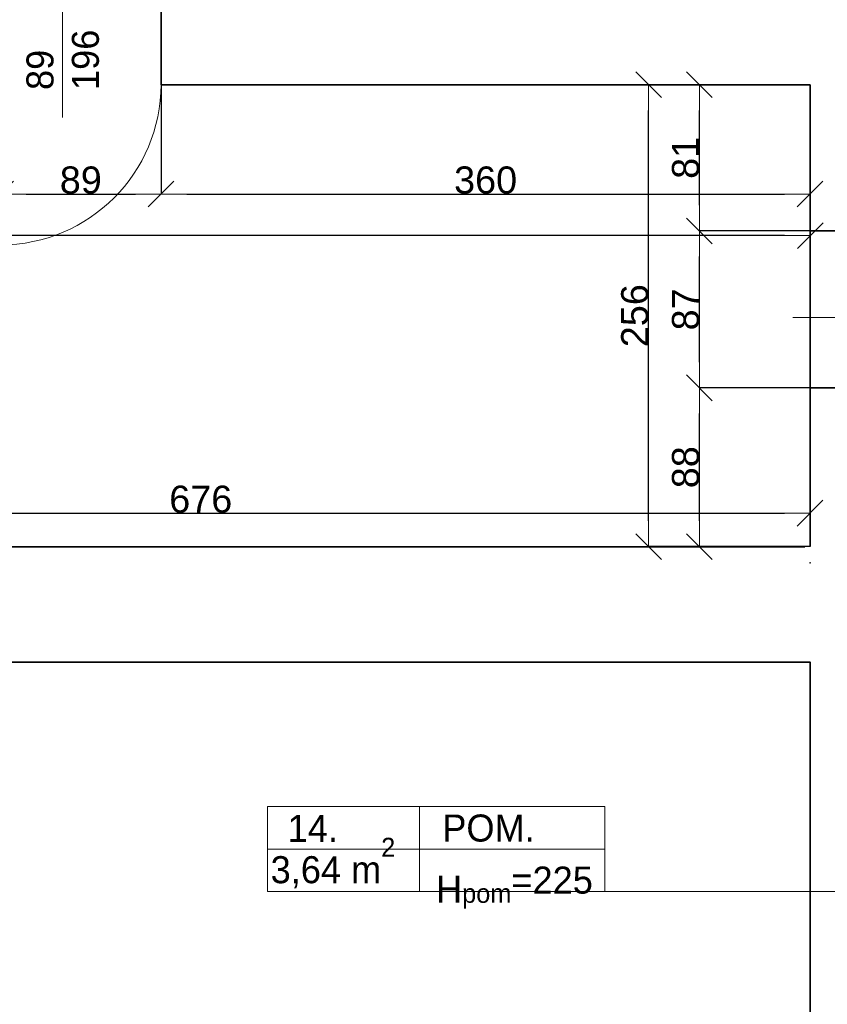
# Model space of a CAD drawing. Header units: metres. Extents: x 7506757 to 756746378, y 5735207 to 582114514.
# Tile 101 of 256: x 7701391 to 7705870, y 5799710 to 5805168. Entities that reach past the tile are written whole.
import ezdxf

# ---------------------------------------------------------------- set-up
doc = ezdxf.new("R2010")
doc.units = ezdxf.units.M
doc.header["$MEASUREMENT"] = 0
doc.header["$PDMODE"] = 2
doc.layers.get('0').update_dxf_attribs({"color": 250, "linetype": 'CONTINUOUS', "lineweight": 100, "plot": 0})
doc.layers.get('Defpoints').update_dxf_attribs({"linetype": 'CONTINUOUS'})
for name, color, linetype, lineweight in [('2D - Ogolne46', 7, 'CONTINUOUS', 18), ('7 - linia widok1', 7, 'CONTINUOUS', 13), ('ELEKTRYKA141', 7, 'CONTINUOUS', 0), ('M_OCIANA6', 5, 'CONTINUOUS', 35), ('M_OPISY1', 7, 'CONTINUOUS', 13), ('M_OPISY141', 7, 'CONTINUOUS', 0), ('opis1', 7, 'CONTINUOUS', 13)]:
    doc.layers.add(name, color=color, linetype=linetype, lineweight=lineweight)
doc.layers.add('M_OPISY', color=7, linetype='CONTINUOUS')
doc.layers.add('PWYMIAR', color=7, linetype='CONTINUOUS')
doc.styles.add('GENERATED_STYLE_1', font='arial.ttf')
doc.styles.add('GENERATED_STYLE_2', font='txt')
doc.dimstyles.new('GENERATED_STYLE__1', dxfattribs={"dimtxt": 150, "dimasz": 142.5, "dimexe": 0.18, "dimexo": 0, "dimgap": 0.09, "dimtad": 1, "dimdec": 0, "dimlfac": 0.1, "dimzin": 0, "dimdsep": 46, "dimtxsty": 'GENERATED_STYLE_1', "dimblk": 'ARROWHEAD_6', "dimblk1": 'ARROWHEAD_6', "dimblk2": 'ARROWHEAD_6', "dimcen": 0.09, "dimclrd": 251, "dimclre": 251, "dimclrt": 7, "dimazin": 0, "dimtfac": 1, "dimtdec": 4, "dimtmove": 0, "dimatfit": 3, "dimfxl": 0, "dimtolj": 1, "dimtzin": 0, "dimarcsym": 0})
doc.dimstyles.new('GENERATED_STYLE__2', dxfattribs={"dimtxt": 150, "dimasz": 142.5, "dimexe": 0.18, "dimexo": 0, "dimgap": 0.09, "dimtad": 1, "dimtih": 1, "dimtoh": 1, "dimdec": 0, "dimlfac": 0.1, "dimzin": 0, "dimdsep": 46, "dimtxsty": 'GENERATED_STYLE_1', "dimblk": 'ARROWHEAD_6', "dimblk1": 'ARROWHEAD_6', "dimblk2": 'ARROWHEAD_6', "dimcen": 0.09, "dimclrd": 251, "dimclre": 251, "dimclrt": 7, "dimazin": 0, "dimtfac": 1, "dimtdec": 4, "dimtmove": 0, "dimatfit": 3, "dimfxl": 0, "dimtolj": 1, "dimtzin": 0, "dimarcsym": 0})

# ---------------------------------------------------------------- blocks, each defined once
blk = doc.blocks.new('Linia_17', base_point=(607455.4, 249356.3))
at = {"layer": 'M_OPISY1', "linetype": 'Continuous'}
blk.add_hatch(color=256, dxfattribs=at).paths.add_polyline_path([(610258.7, 249356.3), (610254.9, 249375.4), (610244.1, 249391.6), (610227.8, 249402.5), (610208.7, 249406.3), (610189.6, 249402.5), (610173.3, 249391.6), (610162.5, 249375.4), (610158.7, 249356.3), (610162.5, 249337.1), (610173.3, 249320.9), (610189.6, 249310.1), (610208.7, 249306.3), (610227.8, 249310.1), (610244.1, 249320.9), (610254.9, 249337.1)], flags=0)
blk.add_circle((610208.7, 249356.3), 50, dxfattribs=at)
at = {"layer": 'M_OPISY141', "linetype": 'Continuous'}
blk.add_line((607455.4, 249356.3), (610158.7, 249356.3), dxfattribs=at)
blk = doc.blocks.new('ARROWHEAD_6')
at = {"color": 0, "linetype": 'Continuous', "lineweight": 0}
for p, q in [((-0.5, -0.5), (0.5, 0.5)), ((0, 0), (-1, 0))]:
    blk.add_line(p, q, dxfattribs=at)
blk = doc.blocks.new('*D5622')
at = {"layer": 'Defpoints', "color": 0, "linetype": 'Continuous', "transparency": 16777216}
for p in [(7705774.7, 5802432.8), (7699014.7, 5802246.9), (7705774.7, 5802247.5)]:
    blk.add_point(p, dxfattribs=at)
at = {"layer": 'PWYMIAR', "color": 251, "linetype": 'Continuous', "lineweight": -2, "transparency": 16777216}
for p, q in [((7699014.7, 5802246.9), (7699014.7, 5802433)), ((7699157.2, 5802432.8), (7705632.2, 5802432.8)), ((7705774.7, 5802247.5), (7705774.7, 5802433))]:
    blk.add_line(p, q, dxfattribs=at)
at = {"layer": 'PWYMIAR', "color": 251, "linetype": 'Continuous', "lineweight": -2, "transparency": 16777216, "xscale": 142.5, "yscale": 142.5, "zscale": 142.5, "rotation": 180}
blk.add_blockref('ARROWHEAD_6', (7699014.7, 5802432.8), dxfattribs=at)
at = {"layer": 'PWYMIAR', "color": 251, "linetype": 'Continuous', "lineweight": -2, "transparency": 16777216, "xscale": 142.5, "yscale": 142.5, "zscale": 142.5}
blk.add_blockref('ARROWHEAD_6', (7705774.7, 5802432.8), dxfattribs=at)
at = {"layer": 'PWYMIAR', "color": 7, "linetype": 'Continuous', "lineweight": 13, "transparency": 16777216, "insert": (7702394.7, 5802509.5), "char_height": 150, "attachment_point": 5, "style": 'GENERATED_STYLE_1'}
blk.add_mtext('\\A1;676', dxfattribs=at)
blk = doc.blocks.new('*D5623')
at = {"layer": 'Defpoints', "color": 0, "linetype": 'Continuous', "transparency": 16777216}
for p in [(7705160.9, 5803127.5), (7705774.7, 5803127.5), (7705774.7, 5802247.5)]:
    blk.add_point(p, dxfattribs=at)
at = {"layer": 'PWYMIAR', "color": 251, "linetype": 'Continuous', "lineweight": -2, "transparency": 16777216}
for p, q in [((7705774.7, 5803127.5), (7705160.7, 5803127.5)), ((7705160.9, 5802390), (7705160.9, 5802985)), ((7705774.7, 5802247.5), (7705160.7, 5802247.5))]:
    blk.add_line(p, q, dxfattribs=at)
at = {"layer": 'PWYMIAR', "color": 251, "linetype": 'Continuous', "lineweight": -2, "transparency": 16777216, "xscale": 142.5, "yscale": 142.5, "zscale": 142.5}
for p, rotation in [((7705160.9, 5803127.5), 90), ((7705160.9, 5802247.5), 270)]:
    blk.add_blockref('ARROWHEAD_6', p, dxfattribs=dict(at, rotation=rotation))
at = {"layer": 'PWYMIAR', "color": 7, "linetype": 'Continuous', "lineweight": 13, "transparency": 16777216, "insert": (7705084.2, 5802687.5), "char_height": 150, "attachment_point": 5, "rotation": 90, "style": 'GENERATED_STYLE_1'}
blk.add_mtext('\\A1;88', dxfattribs=at)
blk = doc.blocks.new('*D5624')
at = {"layer": 'Defpoints', "color": 0, "linetype": 'Continuous', "transparency": 16777216}
for p in [(7705160.9, 5803997.5), (7706324.7, 5803997.5), (7705774.7, 5803127.5)]:
    blk.add_point(p, dxfattribs=at)
at = {"layer": 'PWYMIAR', "color": 251, "linetype": 'Continuous', "lineweight": -2, "transparency": 16777216}
for p, q in [((7706324.7, 5803997.5), (7705160.7, 5803997.5)), ((7705160.9, 5803270), (7705160.9, 5803855)), ((7705774.7, 5803127.5), (7705160.7, 5803127.5))]:
    blk.add_line(p, q, dxfattribs=at)
at = {"layer": 'PWYMIAR', "color": 251, "linetype": 'Continuous', "lineweight": -2, "transparency": 16777216, "xscale": 142.5, "yscale": 142.5, "zscale": 142.5}
for p, rotation in [((7705160.9, 5803997.5), 90), ((7705160.9, 5803127.5), 270)]:
    blk.add_blockref('ARROWHEAD_6', p, dxfattribs=dict(at, rotation=rotation))
at = {"layer": 'PWYMIAR', "color": 7, "linetype": 'Continuous', "lineweight": 13, "transparency": 16777216, "insert": (7705084.2, 5803562.5), "char_height": 150, "attachment_point": 5, "rotation": 90, "style": 'GENERATED_STYLE_1'}
blk.add_mtext('\\A1;87', dxfattribs=at)
blk = doc.blocks.new('*D5625')
at = {"layer": 'Defpoints', "color": 0, "linetype": 'Continuous', "transparency": 16777216}
for p in [(7705160.9, 5804807.5), (7705774.7, 5804807.5), (7706324.7, 5803997.5)]:
    blk.add_point(p, dxfattribs=at)
at = {"layer": 'PWYMIAR', "color": 251, "linetype": 'Continuous', "lineweight": -2, "transparency": 16777216}
for p, q in [((7705774.7, 5804807.5), (7705160.7, 5804807.5)), ((7705160.9, 5804140), (7705160.9, 5804665)), ((7706324.7, 5803997.5), (7705160.7, 5803997.5))]:
    blk.add_line(p, q, dxfattribs=at)
at = {"layer": 'PWYMIAR', "color": 251, "linetype": 'Continuous', "lineweight": -2, "transparency": 16777216, "xscale": 142.5, "yscale": 142.5, "zscale": 142.5}
for p, rotation in [((7705160.9, 5804807.5), 90), ((7705160.9, 5803997.5), 270)]:
    blk.add_blockref('ARROWHEAD_6', p, dxfattribs=dict(at, rotation=rotation))
at = {"layer": 'PWYMIAR', "color": 7, "linetype": 'Continuous', "lineweight": 13, "transparency": 16777216, "insert": (7705084.2, 5804402.5), "char_height": 150, "attachment_point": 5, "rotation": 90, "style": 'GENERATED_STYLE_1'}
blk.add_mtext('\\A1;81', dxfattribs=at)
blk = doc.blocks.new('*D5626')
at = {"layer": 'Defpoints', "color": 0, "linetype": 'Continuous', "transparency": 16777216}
for p in [(7704879, 5804807.5), (7705774.7, 5804807.5), (7705774.7, 5802247.5)]:
    blk.add_point(p, dxfattribs=at)
at = {"layer": 'PWYMIAR', "color": 251, "linetype": 'Continuous', "lineweight": -2, "transparency": 16777216}
for p, q in [((7705774.7, 5804807.5), (7704878.9, 5804807.5)), ((7704879, 5802390), (7704879, 5804665)), ((7705774.7, 5802247.5), (7704878.9, 5802247.5))]:
    blk.add_line(p, q, dxfattribs=at)
at = {"layer": 'PWYMIAR', "color": 251, "linetype": 'Continuous', "lineweight": -2, "transparency": 16777216, "xscale": 142.5, "yscale": 142.5, "zscale": 142.5}
for p, rotation in [((7704879, 5804807.5), 90), ((7704879, 5802247.5), 270)]:
    blk.add_blockref('ARROWHEAD_6', p, dxfattribs=dict(at, rotation=rotation))
at = {"layer": 'PWYMIAR', "color": 7, "linetype": 'Continuous', "lineweight": 13, "transparency": 16777216, "insert": (7704802.4, 5803527.5), "char_height": 150, "attachment_point": 5, "rotation": 90, "style": 'GENERATED_STYLE_1'}
blk.add_mtext('\\A1;256', dxfattribs=at)
blk = doc.blocks.new('*D5702')
at = {"layer": 'Defpoints', "color": 0, "linetype": 'Continuous', "transparency": 16777216}
for p in [(7701284.5, 5805297.5), (7702174.5, 5805297.5), (7702174.5, 5804202.1)]:
    blk.add_point(p, dxfattribs=at)
at = {"layer": 'PWYMIAR', "color": 251, "linetype": 'Continuous', "lineweight": -2, "transparency": 16777216}
for p, q in [((7701284.5, 5805297.5), (7701284.5, 5804201.9)), ((7702174.5, 5805297.5), (7702174.5, 5804201.9)), ((7701427, 5804202.1), (7702032, 5804202.1))]:
    blk.add_line(p, q, dxfattribs=at)
at = {"layer": 'PWYMIAR', "color": 251, "linetype": 'Continuous', "lineweight": -2, "transparency": 16777216, "xscale": 142.5, "yscale": 142.5, "zscale": 142.5, "rotation": 180}
blk.add_blockref('ARROWHEAD_6', (7701284.5, 5804202.1), dxfattribs=at)
at = {"layer": 'PWYMIAR', "color": 251, "linetype": 'Continuous', "lineweight": -2, "transparency": 16777216, "xscale": 142.5, "yscale": 142.5, "zscale": 142.5}
blk.add_blockref('ARROWHEAD_6', (7702174.5, 5804202.1), dxfattribs=at)
at = {"layer": 'PWYMIAR', "color": 7, "linetype": 'Continuous', "lineweight": 13, "transparency": 16777216, "insert": (7701729.5, 5804278.7), "char_height": 150, "attachment_point": 5, "style": 'GENERATED_STYLE_1'}
blk.add_mtext('\\A1;89', dxfattribs=at)
blk = doc.blocks.new('*D5703')
at = {"layer": 'Defpoints', "color": 0, "linetype": 'Continuous', "transparency": 16777216}
for p in [(7702174.5, 5805297.5), (7705774.7, 5804583.1), (7705774.7, 5804202.1)]:
    blk.add_point(p, dxfattribs=at)
at = {"layer": 'PWYMIAR', "color": 251, "linetype": 'Continuous', "lineweight": -2, "transparency": 16777216}
for p, q in [((7702174.5, 5805297.5), (7702174.5, 5804201.9)), ((7705774.7, 5804583.1), (7705774.7, 5804201.9)), ((7702317, 5804202.1), (7705632.2, 5804202.1))]:
    blk.add_line(p, q, dxfattribs=at)
at = {"layer": 'PWYMIAR', "color": 251, "linetype": 'Continuous', "lineweight": -2, "transparency": 16777216, "xscale": 142.5, "yscale": 142.5, "zscale": 142.5, "rotation": 180}
blk.add_blockref('ARROWHEAD_6', (7702174.5, 5804202.1), dxfattribs=at)
at = {"layer": 'PWYMIAR', "color": 251, "linetype": 'Continuous', "lineweight": -2, "transparency": 16777216, "xscale": 142.5, "yscale": 142.5, "zscale": 142.5}
blk.add_blockref('ARROWHEAD_6', (7705774.7, 5804202.1), dxfattribs=at)
at = {"layer": 'PWYMIAR', "color": 7, "linetype": 'Continuous', "lineweight": 13, "transparency": 16777216, "insert": (7703974.6, 5804278.8), "char_height": 150, "attachment_point": 5, "style": 'GENERATED_STYLE_1'}
blk.add_mtext('\\A1;360', dxfattribs=at)
blk = doc.blocks.new('*D5704')
at = {"layer": 'Defpoints', "color": 0, "linetype": 'Continuous', "transparency": 16777216}
for p in [(7691365, 5803974.5), (7705774.7, 5802247.5), (7691364.6, 5802186.9)]:
    blk.add_point(p, dxfattribs=at)
at = {"layer": 'PWYMIAR', "color": 251, "linetype": 'Continuous', "lineweight": -2, "transparency": 16777216}
for p, q in [((7691364.6, 5802186.9), (7691365, 5803974.7)), ((7705632.5, 5803971.6), (7691507.5, 5803974.5)), ((7705774.7, 5802247.5), (7705775, 5803971.7))]:
    blk.add_line(p, q, dxfattribs=at)
at = {"layer": 'PWYMIAR', "color": 251, "linetype": 'Continuous', "lineweight": -2, "transparency": 16777216, "xscale": 142.5, "yscale": 142.5, "zscale": 142.5}
for p, rotation in [((7691365, 5803974.5), 179.9882798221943), ((7705775, 5803971.6), 359.9882798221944)]:
    blk.add_blockref('ARROWHEAD_6', p, dxfattribs=dict(at, rotation=rotation))
at = {"layer": 'PWYMIAR', "color": 7, "linetype": 'Continuous', "lineweight": 13, "transparency": 16777216, "insert": (7698570, 5804048.4), "char_height": 150, "attachment_point": 5, "rotation": 359.9883, "style": 'GENERATED_STYLE_1'}
blk.add_mtext('\\A1;1441', dxfattribs=at)

msp = doc.modelspace()

# ---------------------------------------------------------------- linework, layer by layer
at = {"layer": '7 - linia widok1', "linetype": 'Continuous'}
for p, q in [((7701628.7, 5804627), (7701628.7, 5805288.5)), ((7705678.8, 5803518.3), (7706313.3, 5803518.3))]:
    msp.add_line(p, q, dxfattribs=at)
at = {"layer": 'ELEKTRYKA141', "linetype": 'Continuous'}
msp.add_arc((7701284.5, 5804810), 890, 270, 0, dxfattribs=at)
at = {"layer": 'M_OCIANA6', "linetype": 'Continuous'}
for p, q in [((7702174.5, 5804807.5), (7702174.5, 5805297.5)), ((7702174.5, 5804807.5), (7705774.7, 5804807.5)), ((7702194.5, 5804807.5), (7705774.7, 5804807.5)), ((7705774.7, 5804807.5), (7705774.7, 5802247.5)), ((7705774.7, 5803997.5), (7706324.7, 5803997.5)), ((7705774.7, 5803127.5), (7706324.7, 5803127.5)), ((7705774.7, 5803117.5), (7705774.7, 5802247.5)), ((7699014.7, 5802246.9), (7705744.7, 5802246.9))]:
    msp.add_line(p, q, dxfattribs=at)
at = {"layer": 'M_OCIANA6', "flags": 128}
msp.add_lwpolyline([(7700444.6, 5795074.5), (7705774.6, 5795074.5), (7705774.6, 5801607.5), (7700444.6, 5801607.5)], close=True, dxfattribs=at)
at = {"layer": 'M_OCIANA6', "linetype": 'Continuous'}
msp.add_point((7705774.7, 5802157.5), dxfattribs=at)
at = {"layer": 'M_OPISY141', "linetype": 'Continuous'}
for p, q in [((7702764.2, 5800806.6), (7704635.3, 5800806.6)), ((7702764.2, 5800335.4), (7702764.2, 5800806.6)), ((7703608.8, 5800806.6), (7703608.8, 5800335.4)), ((7704635.3, 5800806.6), (7704635.3, 5800335.4)), ((7702764.2, 5800571), (7704635.3, 5800571)), ((7704635.3, 5800335.4), (7702764.2, 5800335.4))]:
    msp.add_line(p, q, dxfattribs=at)

# ---------------------------------------------------------------- block references
at = {"layer": 'M_OPISY', "linetype": 'Continuous'}
msp.add_blockref('Linia_17', (7704635.3, 5800335.4), dxfattribs=at)

# ---------------------------------------------------------------- texts
at = {"layer": '2D - Ogolne46', "linetype": 'Continuous', "insert": (7702782.4, 5800353.4), "char_height": 150, "attachment_point": 7, "style": 'GENERATED_STYLE_2'}
msp.add_mtext('{3,64 m\\A1{\\H0.7x;\\S2^  ;}}', dxfattribs=at)
at = {"layer": 'opis1', "linetype": 'Continuous', "insert": (7701427.9, 5804778.6), "char_height": 150, "width": 513.924, "attachment_point": 1, "rotation": 90, "line_spacing_factor": 1.007581, "style": 'GENERATED_STYLE_2'}
msp.add_mtext('{89\\P196}', dxfattribs=at)
at = {"layer": 'opis1', "linetype": 'Continuous', "char_height": 150, "attachment_point": 1, "style": 'GENERATED_STYLE_2'}
for s, insert in [('{14.}', (7702876.7, 5800760.3)), ('{POM.}', (7703734.4, 5800762.3)), ('{H\\A1{\\H0.7x;\\S ^ pom;}=225}', (7703699.7, 5800524.7))]:
    msp.add_mtext(s, dxfattribs=dict(at, insert=insert))

# ---------------------------------------------------------------- dimensions: what is measured, and where the dimension line sits
at = {"layer": 'PWYMIAR', "color": 251, "linetype": 'Continuous', "lineweight": 13}
for base, p1, p2, picture, middle in [((7702174.5, 5804202.1), (7701284.5, 5805297.5), (7702174.5, 5805297.5), '*D5702', (7701729.5, 5804278.7)), ((7705774.7, 5804202.1), (7702174.5, 5805297.5), (7705774.7, 5804583.1), '*D5703', (7703974.6, 5804278.8)), ((7705774.7, 5802432.8), (7699014.7, 5802246.9), (7705774.7, 5802247.5), '*D5622', (7702394.7, 5802509.5))]:
    dim = msp.add_linear_dim(base=base, p1=p1, p2=p2, dimstyle='GENERATED_STYLE__2', dxfattribs=at)
    dim.commit()
    dim.dimension.update_dxf_attribs({"geometry": picture, "text_midpoint": middle})
for base, p1, p2, angle, picture, middle in [((7704879, 5804807.5), (7705774.7, 5802247.5), (7705774.7, 5804807.5), 90, '*D5626', (7704802.4, 5803527.5)), ((7705160.9, 5804807.5), (7706324.7, 5803997.5), (7705774.7, 5804807.5), 90, '*D5625', (7705084.2, 5804402.5)), ((7691365, 5803974.5), (7705774.7, 5802247.5), (7691364.6, 5802186.9), 179.9883, '*D5704', (7698570, 5804048.4)), ((7705160.9, 5803997.5), (7705774.7, 5803127.5), (7706324.7, 5803997.5), 90, '*D5624', (7705084.2, 5803562.5)), ((7705160.9, 5803127.5), (7705774.7, 5802247.5), (7705774.7, 5803127.5), 90, '*D5623', (7705084.2, 5802687.5))]:
    dim = msp.add_linear_dim(base=base, p1=p1, p2=p2, angle=angle, dimstyle='GENERATED_STYLE__1', dxfattribs=at)
    dim.commit()
    dim.dimension.update_dxf_attribs({"geometry": picture, "text_midpoint": middle})

doc.saveas('drawing.dxf')
